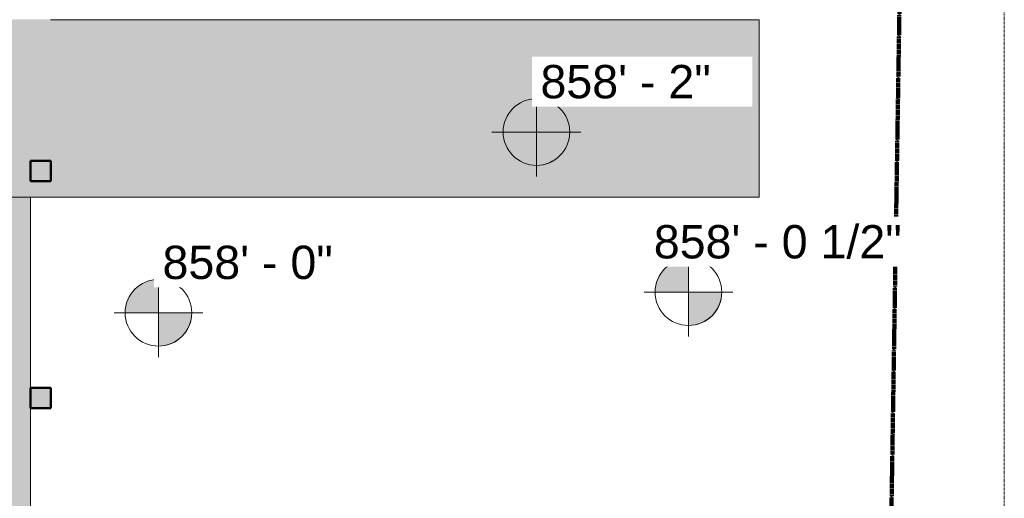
# Model space of a CAD drawing. Header units: inches. Extents: x -9465 to -7685, y 1648 to 3291.
# Tile 22 of 59: x -8632 to -8366, y 2205 to 2334. Entities that reach past the tile are written whole.
import ezdxf

# ---------------------------------------------------------------- set-up
doc = ezdxf.new("R2010")
doc.units = ezdxf.units.IN
doc.header["$MEASUREMENT"] = 0
doc.linetypes.add('Aligning Line 1_8_', pattern=[0.25, 0.125, -0.125])
doc.linetypes.add('Hidden', pattern=[0.2812499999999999, 0.1874999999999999, -0.09374999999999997])
for name, color, linetype, lineweight in [('A-DETL-1', 90, 'Hidden', 140), ('A-FLOR', 192, 'Continuous', 13), ('G-ANNO-DIMS', 111, 'Continuous', 9), ('G-ANNO-SYMB', 111, 'Aligning Line 1_8_', 9), ('S-COLS', 52, 'Continuous', 9), ('S-COLS-1', 52, 'Continuous', 50)]:
    doc.layers.add(name, color=color, linetype=linetype, lineweight=lineweight)
doc.styles.add('Arial', font='arial.ttf', dxfattribs={"height": 9})

# ---------------------------------------------------------------- blocks, each defined once
blk = doc.blocks.new('Spot Elevations - Spot Elevation - Target Filled-49714-SITE PLAN - PROPOSED OVER EXISTING SURVEY')
at = {"layer": 'G-ANNO-DIMS'}
h = blk.add_hatch(color=256, dxfattribs=at)
edge = h.paths.add_edge_path(flags=0)
edge.add_line((1.249000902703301e-16, 0), (-0.09374999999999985, 0))
edge.add_arc((5.724587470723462e-16, -3.434752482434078e-16), 0.09375000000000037, 90.00000000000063, 180.0000000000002, ccw=False)
edge.add_line((1.249000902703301e-16, 0.09375000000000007), (1.249000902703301e-16, 0))
h = blk.add_hatch(color=256, dxfattribs=at)
edge = h.paths.add_edge_path(flags=0)
edge.add_line((1.249000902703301e-16, 0), (0.09375000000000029, 0))
edge.add_arc((2.289834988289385e-16, 6.245004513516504e-17), 0.09374999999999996, 269.99999999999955, 359.99999999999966, ccw=False)
edge.add_line((1.249000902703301e-16, -0.09375), (1.249000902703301e-16, 0))
for p, q in [((-2.706168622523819e-16, 0.1243846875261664), (-2.706168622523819e-16, -0.125)), ((1.249000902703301e-16, 0), (1.249000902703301e-16, 0.09375000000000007)), ((0.1250000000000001, 7.067913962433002e-16), (-0.1249999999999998, 7.067913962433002e-16)), ((-0.09374999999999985, 0), (1.249000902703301e-16, 0)), ((1.249000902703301e-16, 0), (1.249000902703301e-16, -0.09375)), ((0.09375000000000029, 0), (1.249000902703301e-16, 0))]:
    blk.add_line(p, q, dxfattribs=at)
blk.add_circle((1.249000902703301e-16, 0), 0.09375000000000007, dxfattribs=at)
for centre, radius, start, end in [((5.724587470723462e-16, -3.434752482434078e-16), 0.09375000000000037, 90.00000000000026, 179.9999999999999), ((2.289834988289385e-16, 6.245004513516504e-17), 0.09374999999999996, 269.9999999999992, 359.9999999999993)]:
    blk.add_arc(centre, radius, start, end, dxfattribs=at)

msp = doc.modelspace()

# ---------------------------------------------------------------- hatches: boundary and pattern name
at = {"layer": 'A-FLOR'}
h = msp.add_hatch(color=256, dxfattribs=at)
h.paths.add_polyline_path([(-8692.069381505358, 2286.336683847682), (-8432.56938133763, 2286.336683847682), (-8432.56938133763, 2334.211683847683), (-8623.819381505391, 2334.211683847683), (-8623.819381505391, 2334.336683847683), (-8653.72538150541, 2334.336683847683), (-8653.72538150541, 2334.906689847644), (-8654.56938150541, 2334.906689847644), (-8654.56938150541, 2336.336683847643), (-8654.975381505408, 2336.336683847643), (-8654.975381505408, 2338.649183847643), (-8654.56938150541, 2338.649183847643), (-8654.56938150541, 2340.899183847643), (-8653.72538150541, 2340.899183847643), (-8653.72538150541, 2342.336683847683), (-8623.819381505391, 2342.336683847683), (-8623.819381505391, 2386.434229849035), (-8624.006881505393, 2386.434229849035), (-8624.006881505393, 2387.184229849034), (-8625.006881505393, 2387.184229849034), (-8625.006881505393, 2392.184229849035), (-8624.006881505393, 2392.184229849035), (-8624.006881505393, 2422.934229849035), (-8625.006881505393, 2422.934229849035), (-8625.006881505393, 2427.934229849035), (-8624.006881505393, 2427.934229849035), (-8624.006881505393, 2428.434229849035), (-8623.819381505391, 2428.434229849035), (-8623.819381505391, 2430.774183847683), (-8630.006881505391, 2430.774183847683), (-8630.006881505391, 2435.899183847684), (-8623.819381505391, 2435.899183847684), (-8623.819381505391, 2478.336683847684), (-8692.069381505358, 2478.336683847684), (-8692.069381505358, 2474.336683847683), (-8658.069381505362, 2474.336683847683), (-8658.069381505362, 2472.336683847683), (-8692.069381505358, 2472.336683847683), (-8692.069381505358, 2408.336683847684), (-8658.06938150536, 2408.336683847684), (-8658.06938150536, 2406.336683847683), (-8692.069381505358, 2406.336683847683), (-8692.069381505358, 2342.336683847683), (-8691.41338150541, 2342.336683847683), (-8691.41338150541, 2340.899183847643), (-8690.56938150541, 2340.899183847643), (-8690.56938150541, 2338.649183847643), (-8690.163381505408, 2338.649183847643), (-8690.163381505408, 2336.336683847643), (-8690.56938150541, 2336.336683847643), (-8690.56938150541, 2334.906689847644), (-8691.41338150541, 2334.906689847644), (-8691.41338150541, 2334.336683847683), (-8692.069381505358, 2334.336683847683), (-8692.069381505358, 2315.577418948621)], flags=0)
h.paths.add_polyline_path([(-8629.319381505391, 2290.645800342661), (-8629.319381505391, 2296.145800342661), (-8623.819381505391, 2296.145800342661), (-8623.819381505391, 2290.645800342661), (-8625.911455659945, 2290.645800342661)], flags=0)
msp.add_hatch(color=256, dxfattribs=at).paths.add_polyline_path([(-8682.033455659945, 2046.336730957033), (-8629.319381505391, 2046.336730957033), (-8629.319381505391, 2286.336683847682), (-8692.56938150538, 2286.336683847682), (-8692.56938150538, 2046.336730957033)], flags=0)
at = {"layer": 'S-COLS'}
for points in [[(-8623.819381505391, 2290.645800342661), (-8623.819381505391, 2296.145800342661), (-8629.319381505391, 2296.145800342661), (-8629.319381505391, 2290.645800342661), (-8625.911455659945, 2290.645800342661)], [(-8623.819381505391, 2229.395800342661), (-8623.819381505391, 2234.895800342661), (-8629.319381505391, 2234.895800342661), (-8629.319381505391, 2229.395800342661)]]:
    msp.add_hatch(color=256, dxfattribs=at).paths.add_polyline_path(points, flags=0)

# ---------------------------------------------------------------- linework, layer by layer
at = {"layer": 'A-DETL-1'}
msp.add_line((-8400.309640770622, 1986.584534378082), (-8384.119915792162, 3005.220947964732), dxfattribs=at)
at = {"layer": 'A-FLOR'}
for p, q in [((-8623.819381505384, 2334.21168384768), (-8623.819381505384, 2334.33668384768)), ((-8432.569381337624, 2334.21168384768), (-8623.819381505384, 2334.21168384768)), ((-8432.569381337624, 2286.336683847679), (-8432.569381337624, 2334.21168384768)), ((-8432.569381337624, 2286.336683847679), (-8692.569381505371, 2286.336683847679)), ((-8629.319381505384, 2234.895800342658), (-8629.319381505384, 2286.336683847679)), ((-8629.319381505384, 2173.645800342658), (-8629.319381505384, 2229.395800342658))]:
    msp.add_line(p, q, dxfattribs=at)
at = {"layer": 'G-ANNO-SYMB'}
msp.add_line((-8366.41869555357, 3154.737542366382), (-8366.418695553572, 1924.908000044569), dxfattribs=at)
at = {"layer": 'S-COLS-1'}
for p, q in [((-8623.819381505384, 2296.145800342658), (-8629.319381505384, 2296.145800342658)), ((-8629.319381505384, 2296.145800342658), (-8629.319381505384, 2290.645800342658)), ((-8623.819381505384, 2290.645800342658), (-8623.819381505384, 2296.145800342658)), ((-8629.319381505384, 2290.645800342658), (-8623.819381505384, 2290.645800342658)), ((-8623.819381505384, 2234.895800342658), (-8629.319381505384, 2234.895800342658)), ((-8629.319381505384, 2234.895800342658), (-8629.319381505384, 2229.395800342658)), ((-8623.819381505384, 2229.395800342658), (-8623.819381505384, 2234.895800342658)), ((-8629.319381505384, 2229.395800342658), (-8623.819381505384, 2229.395800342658))]:
    msp.add_line(p, q, dxfattribs=at)

# ---------------------------------------------------------------- block references
at = {"layer": 'G-ANNO-DIMS', "xscale": 95.99999999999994, "yscale": 95.99999999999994, "zscale": 95.99999999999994}
for p in [(-8492.746964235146, 2303.940934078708), (-8451.688408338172, 2260.70464523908), (-8594.80023092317, 2255.137079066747)]:
    msp.add_blockref('Spot Elevations - Spot Elevation - Target Filled-49714-SITE PLAN - PROPOSED OVER EXISTING SURVEY', p, dxfattribs=at)

# ---------------------------------------------------------------- next in the draw order: texts
at = {"layer": 'G-ANNO-DIMS', "char_height": 9, "attachment_point": 1, "line_spacing_factor": 0.9417779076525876, "style": 'Arial', "bg_fill": 3, "box_fill_scale": 1.25, "bg_fill_color": 256, "bg_fill_true_color": 13158600, "bg_fill_transparency": 0}
for s, insert, width in [('858\' - 2"', (-8491.65657686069, 2322.048801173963), 54.98307030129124), ('858\' - 0 1/2"', (-8461.065739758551, 2278.812512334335), 80.10559540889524), ('858\' - 0"', (-8593.709843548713, 2273.244946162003), 54.98307030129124)]:
    msp.add_mtext(s, dxfattribs=dict(at, insert=insert, width=width))

doc.saveas('drawing.dxf')
